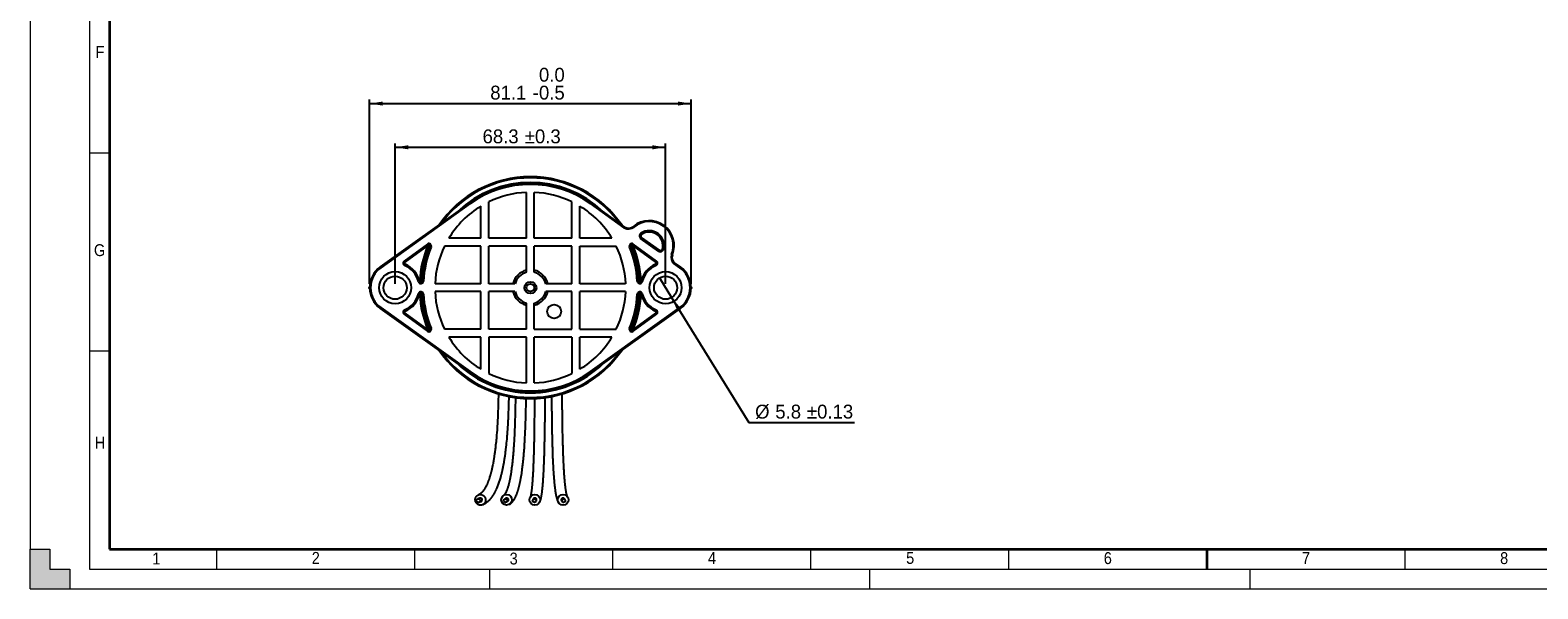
# Paper-space layout 'Sheet1' of a CAD drawing. Header units: millimetres. Extents: x 0 to 756, y -181 to 613.
# Tile 1 of 22: x 0 to 381, y 0 to 141. Entities that reach past the tile are written whole.
import ezdxf

# ---------------------------------------------------------------- set-up
doc = ezdxf.new("R2010")
doc.units = ezdxf.units.MM
doc.header["$PDSIZE"] = -1
doc.linetypes.add('HIDDEN', pattern=[1.905, 1.27, -0.635])
doc.layers.add('DIMENSION', color=6, linetype='Continuous')
doc.styles.add('SLDTEXTSTYLE0', font='GOTHIC.TTF', dxfattribs={"width": 0.913})
doc.styles.add('SLDTEXTSTYLE6', font='<Japanese Only Translation>')
doc.dimstyles.new('SLDDIMSTYLE7', dxfattribs={"dimtxt": 3.5, "dimasz": 3.302, "dimexe": 0, "dimexo": 0.0625, "dimgap": 0.875, "dimtad": 1, "dimdec": 1, "dimrnd": 1e-09, "dimzin": 12, "dimdsep": 46, "dimtxsty": 'SLDTEXTSTYLE6', "dimsah": 1, "dimcen": 0.09, "dimadec": 0, "dimazin": 3, "dimtol": 1, "dimtm": 0.5, "dimtfac": 1, "dimtdec": 1, "dimtofl": 0, "dimtmove": 0, "dimatfit": 3, "dimfxl": 0, "dimfrac": 2, "dimtolj": 1, "dimtzin": 0, "dimarcsym": 0})
doc.dimstyles.new('SLDDIMSTYLE8', dxfattribs={"dimtxt": 3.5, "dimasz": 3.302, "dimexe": 0, "dimexo": 0.0625, "dimgap": 0.875, "dimtad": 1, "dimdec": 1, "dimrnd": 1e-09, "dimzin": 12, "dimdsep": 46, "dimtxsty": 'SLDTEXTSTYLE6', "dimsah": 1, "dimcen": 0.09, "dimadec": 0, "dimazin": 3, "dimtol": 1, "dimtp": 0.3, "dimtm": 0.3, "dimtfac": 1, "dimtdec": 1, "dimtofl": 0, "dimtmove": 0, "dimatfit": 3, "dimfxl": 0, "dimfrac": 2, "dimtolj": 1, "dimarcsym": 0})
doc.dimstyles.new('SLDDIMSTYLE9', dxfattribs={"dimtxt": 3.5, "dimasz": 3.302, "dimexe": 0, "dimexo": 0.0625, "dimgap": 0.875, "dimtad": 0, "dimtih": 1, "dimtoh": 1, "dimdec": 1, "dimrnd": 1e-09, "dimzin": 12, "dimdsep": 46, "dimtxsty": 'SLDTEXTSTYLE6', "dimblk1": 'NONE', "dimsah": 1, "dimcen": 0, "dimadec": 0, "dimazin": 3, "dimtol": 1, "dimtp": 0.13, "dimtm": 0.13, "dimtfac": 1, "dimtmove": 0, "dimatfit": 3, "dimldrblk": 'NONE', "dimfxl": 0, "dimfrac": 2, "dimtolj": 1, "dimarcsym": 0})

# ---------------------------------------------------------------- blocks, each defined once
blk = doc.blocks.new('_D_5')
at = {"layer": 'DIMENSION', "color": 7}
for p, q in [((85.7, 77.04), (85.7, 123.52)), ((85.7, 122.52), (166.83, 122.52)), ((166.83, 77.04), (166.83, 123.52))]:
    blk.add_line(p, q, dxfattribs=at)
for points in [[(85.7, 122.52), (89, 122.01), (89, 123.03)], [(166.83, 122.52), (163.53, 123.03), (163.53, 122.01)]]:
    blk.add_solid(points, dxfattribs=at)
at = {"layer": 'DIMENSION', "color": 7, "char_height": 3.5, "attachment_point": 1, "style": 'SLDTEXTSTYLE6'}
for s, insert in [('0.0', (128.44, 131.55)), ('81.1', (116.15, 127.04)), ('0.5', (128.44, 127.03)), ('-', (126.84, 127.03))]:
    blk.add_mtext(s, dxfattribs=dict(at, insert=insert))
blk = doc.blocks.new('_D_6')
at = {"layer": 'DIMENSION', "color": 7}
for p, q in [((92.13, 77.04), (92.13, 112.48)), ((92.13, 111.48), (160.41, 111.48)), ((160.41, 77.04), (160.41, 112.48))]:
    blk.add_line(p, q, dxfattribs=at)
for points in [[(92.13, 111.48), (95.43, 110.97), (95.43, 111.99)], [(160.41, 111.48), (157.1, 111.99), (157.1, 110.97)]]:
    blk.add_solid(points, dxfattribs=at)
at = {"layer": 'DIMENSION', "color": 7, "char_height": 3.5, "attachment_point": 1, "style": 'SLDTEXTSTYLE6'}
for s, insert in [('68.3', (114.2, 115.99)), (' ±0.3', (123.56, 115.99))]:
    blk.add_mtext(s, dxfattribs=dict(at, insert=insert))
blk = doc.blocks.new('_D_7')
at = {"layer": 'DIMENSION', "color": 7}
for p, q in [((158.87, 78.53), (161.94, 73.56)), ((161.94, 73.56), (181.41, 41.98)), ((181.41, 41.98), (208.12, 41.98))]:
    blk.add_line(p, q, dxfattribs=at)
blk.add_solid([(161.94, 73.56), (163.24, 70.48), (164.1, 71.01)], dxfattribs=at)
at = {"layer": 'DIMENSION', "color": 7, "char_height": 3.5, "attachment_point": 1, "style": 'SLDTEXTSTYLE6'}
for s, insert in [('%%c', (183, 46.49)), ('5.8', (188.1, 46.5)), (' ±0.13', (194.78, 46.5))]:
    blk.add_mtext(s, dxfattribs=dict(at, insert=insert))
blk = doc.blocks.new('_None')

psp = doc.layouts.new('Sheet1')

# ---------------------------------------------------------------- hatches: boundary and pattern name
at = {"linetype": 'Continuous'}
psp.add_hatch(color=7, dxfattribs=at).paths.add_polyline_path([(0, 0), (10, 0), (10, 5), (5, 5), (5, 10), (0, 10)], flags=0)

# ---------------------------------------------------------------- linework, layer by layer
at = {"color": 7, "linetype": 'Continuous', "lineweight": 18}
for p, q in [((15, 415), (15, 5)), ((0, 410), (0, 10)), ((20, 110), (15, 110)), ((20, 60), (15, 60)), ((0, 0), (0, 10)), ((0, 10), (5, 10)), ((5, 10), (5, 5)), ((47, 10), (47, 5)), ((97, 10), (97, 5)), ((147, 10), (147, 5)), ((197, 10), (197, 5)), ((247, 10), (247, 5)), ((347, 10), (347, 5)), ((5, 5), (10, 5)), ((10, 5), (10, 0)), ((15, 5), (589, 5)), ((116, 0), (116, 5)), ((212, 0), (212, 5)), ((308, 0), (308, 5)), ((0, 0), (10, 0)), ((10, 0), (584, 0))]:
    psp.add_line(p, q, dxfattribs=at)
at = {"color": 7, "linetype": 'Continuous', "lineweight": 35}
for p, q in [((20, 410), (20, 10)), ((20, 10), (584, 10)), ((297, 10), (297, 5))]:
    psp.add_line(p, q, dxfattribs=at)
at = {"color": 7, "linetype": 'Continuous', "lineweight": 25}
for p, q in [((125.27, 88.54), (125.27, 100.1)), ((127.27, 88.54), (127.27, 100.1)), ((110.97, 97.43), (88.39, 81.27)), ((111.1, 97.25), (88.52, 81.09)), ((110.97, 97.43), (111.1, 97.25)), ((113.77, 88.54), (113.77, 96.63)), ((115.77, 88.54), (115.77, 97.71)), ((136.77, 88.54), (136.77, 97.71)), ((138.77, 88.54), (138.77, 96.63)), ((141.56, 97.43), (141.43, 97.25)), ((149.98, 91.13), (141.43, 97.25)), ((150.1, 91.32), (141.56, 97.43)), ((113.77, 88.54), (105.69, 88.54)), ((125.27, 88.54), (115.77, 88.54)), ((136.77, 88.54), (127.27, 88.54)), ((146.85, 88.54), (138.77, 88.54)), ((158.67, 85.19), (154.1, 88.46)), ((154.34, 89.5), (154.15, 89.78)), ((158.83, 85.48), (154.3, 88.72)), ((100.27, 87.06), (94.38, 82.74)), ((100.47, 86.79), (94.58, 82.47)), ((100.47, 86.79), (100.27, 87.06)), ((100.93, 86.43), (101.24, 86.31)), ((113.77, 86.54), (104.6, 86.54)), ((113.77, 77.04), (113.77, 86.54)), ((125.27, 86.54), (115.77, 86.54)), ((115.77, 77.04), (115.77, 86.54)), ((125.27, 79.92), (125.27, 86.54)), ((136.77, 86.54), (127.27, 86.54)), ((127.27, 79.92), (127.27, 86.54)), ((136.77, 77.04), (136.77, 86.54)), ((138.77, 86.54), (147.93, 86.54)), ((138.77, 77.04), (138.77, 86.54)), ((151.6, 86.43), (151.29, 86.31)), ((152.06, 86.79), (152.26, 87.06)), ((157.95, 82.47), (152.06, 86.79)), ((158.15, 82.74), (152.26, 87.06)), ((162.13, 84.3), (161.92, 84.38)), ((88.39, 81.27), (88.52, 81.09)), ((94.58, 82.47), (94.38, 82.74)), ((94.64, 81.95), (94.51, 81.64)), ((157.89, 81.95), (158.02, 81.64)), ((157.95, 82.47), (158.15, 82.74)), ((164.02, 81.09), (162.52, 82.16)), ((164.14, 81.27), (162.66, 82.34)), ((164.14, 81.27), (164.02, 81.09)), ((98.34, 77.66), (98.02, 77.57)), ((98.93, 77.71), (99.26, 77.69)), ((113.77, 77.04), (102.21, 77.04)), ((122.39, 77.04), (115.77, 77.04)), ((136.77, 77.04), (130.14, 77.04)), ((150.32, 77.04), (138.77, 77.04)), ((153.6, 77.71), (153.27, 77.69)), ((154.19, 77.66), (154.51, 77.57)), ((98.34, 74.43), (98.02, 74.52)), ((98.93, 74.38), (99.26, 74.4)), ((113.77, 75.04), (102.21, 75.04)), ((113.77, 65.54), (113.77, 75.04)), ((122.39, 75.04), (115.77, 75.04)), ((115.77, 65.54), (115.77, 75.04)), ((136.77, 75.04), (130.14, 75.04)), ((136.77, 65.54), (136.77, 75.04)), ((150.32, 75.04), (138.77, 75.04)), ((138.77, 65.54), (138.77, 75.04)), ((153.6, 74.38), (153.27, 74.4)), ((154.19, 74.43), (154.51, 74.52)), ((88.39, 70.82), (88.52, 71)), ((88.39, 70.82), (110.97, 54.66)), ((88.52, 71), (111.1, 54.84)), ((94.58, 69.62), (94.38, 69.35)), ((94.38, 69.35), (100.27, 65.03)), ((94.64, 70.14), (94.51, 70.45)), ((94.58, 69.62), (100.47, 65.3)), ((125.27, 65.54), (125.27, 72.17)), ((127.27, 65.54), (127.27, 72.17)), ((141.43, 54.84), (164.02, 71)), ((141.56, 54.66), (164.14, 70.82)), ((152.06, 65.3), (157.95, 69.62)), ((152.26, 65.03), (158.15, 69.35)), ((157.89, 70.14), (158.02, 70.45)), ((157.95, 69.62), (158.15, 69.35)), ((164.14, 70.82), (164.02, 71)), ((100.47, 65.3), (100.27, 65.03)), ((100.93, 65.66), (101.24, 65.78)), ((113.77, 65.54), (104.6, 65.54)), ((125.27, 65.54), (115.77, 65.54)), ((127.27, 65.54), (136.77, 65.54)), ((138.77, 65.54), (147.93, 65.54)), ((151.6, 65.66), (151.29, 65.78)), ((152.06, 65.3), (152.26, 65.03)), ((113.77, 63.54), (105.69, 63.54)), ((113.77, 55.46), (113.77, 63.54)), ((125.27, 63.54), (115.77, 63.54)), ((115.77, 63.54), (115.77, 54.38)), ((125.27, 51.99), (125.27, 63.54)), ((136.77, 63.54), (127.27, 63.54)), ((127.27, 51.99), (127.27, 63.54)), ((136.77, 63.54), (136.77, 54.38)), ((146.85, 63.54), (138.77, 63.54)), ((138.77, 55.46), (138.77, 63.54)), ((110.97, 54.66), (111.1, 54.84)), ((141.56, 54.66), (141.43, 54.84)), ((113.5, 22.9), (112.97, 22.7)), ((120.06, 22.86), (119.74, 22.65)), ((113.3, 21.86), (113.83, 22.06)), ((120.23, 21.9), (120.55, 22.11)), ((127.02, 22.7), (126.91, 22.49)), ((127.7, 22.06), (127.81, 22.27)), ((134.14, 22.23), (134.28, 22.03)), ((135.03, 22.53), (134.89, 22.73))]:
    psp.add_line(p, q, dxfattribs=at)
at = {"color": 7, "linetype": 'Continuous', "lineweight": 25, "flags": 128}
for points in [[(152.28, 91.52), (152.32, 91.47), (152.42, 91.35)], [(150.1, 91.32), (150.06, 91.26), (149.98, 91.13)], [(162.66, 82.34), (162.62, 82.29), (162.52, 82.16)], [(118.2, 49.23), (118.2, 49.05), (118.19, 48.51), (118.18, 48), (118.17, 47.5), (118.16, 47.03), (118.15, 46.48), (118.14, 45.95), (118.12, 45.45), (118.1, 44.97), (118.09, 44.51), (118.07, 44.07), (118.04, 43.3), (118, 42.53), (117.96, 41.75), (117.91, 40.97), (117.86, 40.19), (117.8, 39.4), (117.76, 38.91), (117.72, 38.43), (117.68, 37.97), (117.64, 37.52), (117.6, 37.09), (117.56, 36.68), (117.51, 36.29), (117.47, 35.95), (117.44, 35.62), (117.4, 35.31), (117.36, 35.01), (117.32, 34.71), (117.28, 34.41), (117.25, 34.16), (117.21, 33.89), (117.17, 33.62), (117.13, 33.35), (117.11, 33.25), (117.1, 33.16), (117.09, 33.09), (117.08, 33.02), (117.07, 32.97), (117.06, 32.93), (117.05, 32.89), (117.04, 32.83), (117.03, 32.75), (117.01, 32.66), (117, 32.54), (116.97, 32.41), (116.95, 32.27), (116.93, 32.14), (116.9, 32.01), (116.84, 31.67), (116.78, 31.35), (116.74, 31.17), (116.7, 30.98), (116.66, 30.79), (116.61, 30.58), (116.57, 30.36), (116.51, 30.14), (116.48, 30), (116.45, 29.86), (116.42, 29.72), (116.39, 29.6), (116.36, 29.49), (116.33, 29.4), (116.31, 29.31), (116.29, 29.24), (116.27, 29.17), (116.26, 29.11), (116.24, 29.04), (116.22, 28.97), (116.19, 28.87), (116.16, 28.77), (116.13, 28.65), (116.06, 28.42), (115.99, 28.2), (115.92, 27.97), (115.88, 27.84), (115.84, 27.72), (115.8, 27.6), (115.76, 27.5), (115.73, 27.42), (115.71, 27.37), (115.7, 27.32), (115.68, 27.28), (115.66, 27.23), (115.64, 27.16), (115.6, 27.07), (115.57, 26.98), (115.53, 26.9), (115.5, 26.83), (115.48, 26.76), (115.45, 26.69), (115.42, 26.62), (115.39, 26.55), (115.33, 26.41), (115.27, 26.28), (115.21, 26.15), (115.14, 26.01), (115.11, 25.95), (115.08, 25.88), (115.04, 25.81), (115.01, 25.75), (114.97, 25.68), (114.93, 25.6), (114.89, 25.53), (114.86, 25.47), (114.83, 25.43), (114.8, 25.38), (114.78, 25.34), (114.75, 25.3), (114.72, 25.24), (114.68, 25.19), (114.65, 25.13), (114.61, 25.07), (114.57, 25.02), (114.54, 24.97), (114.51, 24.92), (114.47, 24.88), (114.44, 24.83), (114.41, 24.8), (114.39, 24.77), (114.38, 24.75), (114.36, 24.73), (114.34, 24.7), (114.3, 24.65), (114.26, 24.6), (114.22, 24.56), (114.19, 24.52), (114.15, 24.48), (114.12, 24.44), (114.08, 24.4), (114.06, 24.37), (114.03, 24.35), (114, 24.32), (113.98, 24.29), (113.96, 24.27), (113.94, 24.26), (113.93, 24.24), (113.91, 24.22), (113.85, 24.17), (113.8, 24.13), (113.76, 24.09), (113.71, 24.06), (113.66, 24.02), (113.64, 24.01), (113.62, 23.99), (113.61, 23.98), (113.59, 23.97), (113.57, 23.95), (113.55, 23.94), (113.52, 23.92), (113.5, 23.91), (113.49, 23.9), (113.47, 23.89), (113.45, 23.88), (113.44, 23.87), (113.42, 23.86), (113.4, 23.85), (113.39, 23.84), (113.38, 23.84), (113.37, 23.83), (113.36, 23.83), (113.35, 23.82), (113.33, 23.81), (113.32, 23.81), (113.3, 23.8), (113.28, 23.79), (113.26, 23.78), (113.25, 23.77), (113.24, 23.77), (113.22, 23.76), (113.21, 23.76), (113.19, 23.75), (113.17, 23.74)], [(114.15, 21.23), (114.22, 21.25), (114.27, 21.27), (114.31, 21.29), (114.34, 21.31), (114.37, 21.32), (114.4, 21.33), (114.44, 21.35), (114.47, 21.37), (114.51, 21.38), (114.56, 21.41), (114.59, 21.43), (114.62, 21.44), (114.65, 21.46), (114.67, 21.47), (114.69, 21.48), (114.71, 21.49), (114.74, 21.51), (114.78, 21.53), (114.81, 21.55), (114.88, 21.59), (114.94, 21.63), (115.02, 21.67), (115.09, 21.72), (115.15, 21.76), (115.21, 21.81), (115.27, 21.85), (115.38, 21.93), (115.49, 22.02), (115.58, 22.1), (115.69, 22.2), (115.79, 22.29), (115.9, 22.4), (116, 22.5), (116.08, 22.58), (116.15, 22.66), (116.23, 22.74), (116.29, 22.83), (116.36, 22.91), (116.43, 22.98), (116.49, 23.07), (116.56, 23.16), (116.62, 23.25), (116.69, 23.33), (116.73, 23.39), (116.76, 23.43), (116.79, 23.48), (116.83, 23.53), (116.86, 23.58), (116.9, 23.65), (116.95, 23.72), (117.01, 23.82), (117.06, 23.9), (117.12, 23.99), (117.16, 24.07), (117.21, 24.15), (117.26, 24.23), (117.3, 24.31), (117.34, 24.38), (117.37, 24.45), (117.41, 24.52), (117.45, 24.6), (117.5, 24.69), (117.54, 24.78), (117.59, 24.88), (117.64, 24.97), (117.68, 25.07), (117.73, 25.16), (117.76, 25.25), (117.79, 25.31), (117.82, 25.36), (117.84, 25.42), (117.87, 25.49), (117.98, 25.75), (118.07, 25.97), (118.16, 26.2), (118.25, 26.46), (118.34, 26.71), (118.41, 26.92), (118.49, 27.15), (118.57, 27.39), (118.65, 27.65), (118.79, 28.12), (118.81, 28.21), (118.83, 28.29), (118.85, 28.35), (118.86, 28.4), (118.87, 28.43), (118.88, 28.45), (118.89, 28.49), (118.9, 28.54), (118.92, 28.6), (118.94, 28.68), (118.96, 28.76), (118.99, 28.9), (119.03, 29.03), (119.06, 29.16), (119.09, 29.28), (119.13, 29.45), (119.16, 29.6), (119.2, 29.75), (119.23, 29.88), (119.26, 30.04), (119.3, 30.22), (119.34, 30.42), (119.39, 30.64), (119.43, 30.88), (119.47, 31.08), (119.51, 31.29), (119.55, 31.49), (119.58, 31.67), (119.62, 31.85), (119.64, 32.01), (119.67, 32.16), (119.69, 32.3), (119.71, 32.39), (119.72, 32.48), (119.73, 32.54), (119.74, 32.58), (119.74, 32.61), (119.75, 32.67), (119.77, 32.75), (119.78, 32.85), (119.8, 32.97), (119.82, 33.11), (119.85, 33.26), (119.87, 33.44), (119.92, 33.75), (119.96, 34.05), (120, 34.35), (120.03, 34.63), (120.08, 34.99), (120.12, 35.33), (120.16, 35.66), (120.19, 35.97), (120.23, 36.27), (120.26, 36.55), (120.28, 36.81), (120.33, 37.29), (120.38, 37.79), (120.42, 38.29), (120.45, 38.66), (120.48, 39.02), (120.51, 39.4), (120.54, 39.78), (120.56, 40.17), (120.59, 40.57), (120.61, 40.97), (120.64, 41.32), (120.66, 41.68), (120.68, 42.06), (120.7, 42.47), (120.72, 42.9), (120.74, 43.35), (120.76, 43.82), (120.78, 44.26), (120.79, 44.71), (120.81, 45.19), (120.83, 45.68), (120.84, 46.2), (120.85, 46.73), (120.87, 47.29), (120.88, 47.87), (120.89, 48.41), (120.89, 48.56)], [(122.5, 48.3), (122.5, 48.06), (122.49, 47.5), (122.48, 46.96), (122.47, 46.44), (122.47, 45.93), (122.46, 45.45), (122.45, 44.99), (122.44, 44.55), (122.43, 44.13), (122.42, 43.73), (122.41, 43.35), (122.39, 42.85), (122.38, 42.37), (122.36, 41.92), (122.35, 41.48), (122.33, 41.06), (122.32, 40.67), (122.3, 40.3), (122.29, 39.94), (122.27, 39.58), (122.26, 39.25), (122.24, 38.91), (122.23, 38.57), (122.21, 38.22), (122.19, 37.86), (122.17, 37.5), (122.15, 37.13), (122.12, 36.78), (122.1, 36.4), (122.07, 35.99), (122.04, 35.57), (122.01, 35.13), (121.98, 34.67), (121.96, 34.45), (121.94, 34.22), (121.92, 33.98), (121.9, 33.75), (121.88, 33.54), (121.86, 33.36), (121.85, 33.2), (121.84, 33.09), (121.83, 33), (121.82, 32.92), (121.82, 32.86), (121.81, 32.82), (121.81, 32.78), (121.8, 32.73), (121.79, 32.64), (121.78, 32.54), (121.77, 32.42), (121.76, 32.28), (121.74, 32.12), (121.72, 31.95), (121.7, 31.76), (121.68, 31.56), (121.65, 31.35), (121.6, 30.91), (121.55, 30.49), (121.49, 30.1), (121.44, 29.74), (121.39, 29.39), (121.34, 29.07), (121.3, 28.86), (121.27, 28.66), (121.24, 28.46), (121.2, 28.27), (121.17, 28.09), (121.14, 27.92), (121.11, 27.77), (121.09, 27.69), (121.08, 27.62), (121.06, 27.53), (121.04, 27.44), (121.02, 27.33), (121, 27.23), (120.97, 27.13), (120.95, 27.04), (120.93, 26.95), (120.91, 26.87), (120.9, 26.8), (120.88, 26.73), (120.87, 26.67), (120.85, 26.61), (120.84, 26.55), (120.82, 26.49), (120.81, 26.43), (120.79, 26.37), (120.75, 26.22), (120.71, 26.06), (120.66, 25.89), (120.61, 25.73), (120.56, 25.57), (120.52, 25.43), (120.48, 25.33), (120.45, 25.24), (120.42, 25.16), (120.39, 25.07), (120.36, 24.99), (120.33, 24.9), (120.31, 24.85), (120.28, 24.79), (120.26, 24.74), (120.24, 24.68), (120.22, 24.64), (120.2, 24.59), (120.18, 24.54), (120.16, 24.5), (120.14, 24.47), (120.13, 24.43), (120.11, 24.41), (120.1, 24.38), (120.09, 24.35), (120.07, 24.32), (120.06, 24.29), (120.04, 24.26), (120.02, 24.23), (120, 24.19), (119.98, 24.14), (119.95, 24.1), (119.93, 24.06), (119.92, 24.05), (119.91, 24.03), (119.9, 24.01), (119.89, 24), (119.88, 23.98), (119.87, 23.96), (119.85, 23.94), (119.84, 23.92), (119.82, 23.9), (119.81, 23.88), (119.8, 23.86), (119.79, 23.85), (119.78, 23.84), (119.77, 23.83), (119.76, 23.81), (119.75, 23.8), (119.74, 23.79), (119.73, 23.77), (119.71, 23.75), (119.7, 23.74), (119.69, 23.73), (119.68, 23.72), (119.67, 23.71), (119.66, 23.7), (119.65, 23.69), (119.64, 23.67), (119.63, 23.66), (119.62, 23.65), (119.61, 23.65), (119.6, 23.64), (119.6, 23.64), (119.59, 23.64), (119.59, 23.63), (119.59, 23.63), (119.58, 23.63), (119.58, 23.63), (119.58, 23.62), (119.57, 23.62), (119.57, 23.61)], [(121.04, 21.35), (121.09, 21.39), (121.14, 21.42), (121.18, 21.45), (121.21, 21.48), (121.24, 21.5), (121.3, 21.54), (121.35, 21.58), (121.43, 21.66), (121.51, 21.73), (121.54, 21.76), (121.57, 21.79), (121.61, 21.83), (121.65, 21.87), (121.69, 21.91), (121.72, 21.95), (121.75, 21.98), (121.78, 22.02), (121.81, 22.05), (121.83, 22.08), (121.85, 22.11), (121.88, 22.14), (121.91, 22.18), (121.94, 22.22), (121.98, 22.27), (122, 22.31), (122.03, 22.34), (122.05, 22.37), (122.07, 22.39), (122.09, 22.43), (122.11, 22.47), (122.15, 22.52), (122.19, 22.58), (122.21, 22.62), (122.24, 22.66), (122.26, 22.7), (122.29, 22.75), (122.32, 22.8), (122.38, 22.9), (122.44, 23.01), (122.5, 23.15), (122.57, 23.28), (122.63, 23.41), (122.68, 23.53), (122.73, 23.64), (122.76, 23.72), (122.8, 23.81), (122.84, 23.9), (122.87, 24), (122.91, 24.1), (122.94, 24.17), (122.96, 24.24), (122.98, 24.29), (123, 24.34), (123.01, 24.39), (123.03, 24.44), (123.06, 24.52), (123.09, 24.62), (123.13, 24.73), (123.16, 24.85), (123.19, 24.93), (123.21, 25.01), (123.24, 25.1), (123.27, 25.19), (123.29, 25.27), (123.31, 25.35), (123.33, 25.41), (123.34, 25.47), (123.36, 25.52), (123.37, 25.56), (123.38, 25.6), (123.39, 25.65), (123.41, 25.72), (123.43, 25.8), (123.46, 25.89), (123.48, 25.99), (123.5, 26.09), (123.52, 26.17), (123.54, 26.25), (123.56, 26.34), (123.58, 26.42), (123.6, 26.51), (123.62, 26.61), (123.65, 26.74), (123.68, 26.88), (123.7, 26.97), (123.71, 27.04), (123.73, 27.11), (123.74, 27.17), (123.75, 27.22), (123.76, 27.26), (123.76, 27.29), (123.77, 27.33), (123.79, 27.4), (123.8, 27.5), (123.82, 27.57), (123.84, 27.66), (123.85, 27.75), (123.87, 27.85), (123.89, 27.94), (123.96, 28.37), (124.03, 28.82), (124.08, 29.15), (124.14, 29.51), (124.19, 29.88), (124.24, 30.28), (124.29, 30.69), (124.32, 30.94), (124.35, 31.19), (124.38, 31.44), (124.41, 31.66), (124.42, 31.82), (124.44, 31.97), (124.45, 32.11), (124.47, 32.22), (124.47, 32.32), (124.48, 32.4), (124.49, 32.47), (124.5, 32.52), (124.5, 32.57), (124.51, 32.63), (124.51, 32.71), (124.52, 32.81), (124.53, 32.93), (124.55, 33.07), (124.56, 33.23), (124.58, 33.41), (124.6, 33.62), (124.62, 33.83), (124.63, 34.05), (124.65, 34.25), (124.69, 34.68), (124.72, 35.1), (124.75, 35.49), (124.78, 35.93), (124.8, 36.34), (124.83, 36.72), (124.85, 37.08), (124.87, 37.43), (124.89, 37.76), (124.91, 38.29), (124.94, 38.8), (124.96, 39.3), (124.98, 39.65), (124.99, 39.98), (125.01, 40.33), (125.02, 40.69), (125.04, 41.07), (125.05, 41.47), (125.07, 41.89), (125.08, 42.22), (125.09, 42.57), (125.1, 42.93), (125.11, 43.31), (125.12, 43.7), (125.13, 44.11), (125.14, 44.54), (125.15, 45), (125.16, 45.48), (125.17, 45.98), (125.17, 46.51), (125.18, 47.06), (125.19, 47.64), (125.19, 48.06)], [(127.31, 48.06), (127.31, 47.69), (127.3, 47.07), (127.3, 46.48), (127.3, 45.91), (127.29, 45.36), (127.29, 44.83), (127.29, 44.33), (127.28, 43.85), (127.28, 43.39), (127.27, 42.96), (127.27, 42.55), (127.26, 42.09), (127.26, 41.67), (127.26, 41.27), (127.25, 40.9), (127.25, 40.54), (127.24, 40.2), (127.23, 39.67), (127.22, 39.16), (127.22, 38.68), (127.21, 38.25), (127.2, 37.83), (127.19, 37.43), (127.19, 37.2), (127.18, 36.98), (127.18, 36.74), (127.17, 36.47), (127.17, 36.18), (127.16, 35.87), (127.15, 35.54), (127.14, 35.19), (127.14, 35.06), (127.13, 34.93), (127.13, 34.8), (127.13, 34.68), (127.12, 34.59), (127.12, 34.51), (127.12, 34.46), (127.12, 34.42), (127.12, 34.38), (127.12, 34.26), (127.11, 34.12), (127.11, 33.95), (127.1, 33.76), (127.09, 33.54), (127.08, 33.09), (127.06, 32.64), (127.05, 32.23), (127.03, 31.82), (127.02, 31.41), (127, 31), (126.99, 30.65), (126.97, 30.31), (126.95, 29.98), (126.94, 29.66), (126.92, 29.37), (126.91, 29.1), (126.89, 28.85), (126.88, 28.59), (126.86, 28.35), (126.85, 28.13), (126.84, 27.93), (126.83, 27.75), (126.82, 27.65), (126.81, 27.53), (126.8, 27.41), (126.79, 27.28), (126.78, 27.14), (126.77, 26.99), (126.76, 26.84), (126.75, 26.68), (126.73, 26.52), (126.72, 26.35), (126.7, 26.18), (126.69, 26.05), (126.68, 25.92), (126.67, 25.79), (126.66, 25.68), (126.64, 25.57), (126.64, 25.48), (126.63, 25.41), (126.62, 25.35), (126.62, 25.31), (126.61, 25.27), (126.61, 25.24), (126.61, 25.22), (126.6, 25.2), (126.6, 25.17), (126.6, 25.13), (126.59, 25.09), (126.59, 25.04), (126.58, 24.98), (126.57, 24.91), (126.56, 24.85), (126.54, 24.7), (126.53, 24.57), (126.51, 24.46), (126.5, 24.37), (126.48, 24.27), (126.47, 24.18), (126.46, 24.11), (126.44, 24.04), (126.43, 23.97), (126.42, 23.92), (126.41, 23.87), (126.41, 23.83), (126.4, 23.78), (126.39, 23.74), (126.38, 23.69), (126.37, 23.63), (126.35, 23.57), (126.34, 23.51), (126.33, 23.45), (126.31, 23.4), (126.31, 23.38), (126.3, 23.35), (126.3, 23.33), (126.29, 23.32), (126.29, 23.31), (126.28, 23.29), (126.28, 23.28), (126.28, 23.27), (126.27, 23.25), (126.27, 23.24), (126.26, 23.23), (126.26, 23.21), (126.26, 23.2), (126.25, 23.2), (126.25, 23.19), (126.25, 23.18), (126.25, 23.17), (126.24, 23.16), (126.24, 23.15), (126.24, 23.15), (126.23, 23.14), (126.23, 23.13), (126.23, 23.13), (126.23, 23.13), (126.23, 23.13), (126.23, 23.13), (126.23, 23.13), (126.23, 23.12), (126.23, 23.12), (126.23, 23.12), (126.23, 23.12)], [(128.6, 21.84), (128.63, 21.89), (128.65, 21.93), (128.67, 21.96), (128.68, 22), (128.69, 22.03), (128.7, 22.05), (128.71, 22.07), (128.72, 22.08), (128.72, 22.09), (128.73, 22.11), (128.73, 22.12), (128.74, 22.15), (128.76, 22.18), (128.77, 22.22), (128.78, 22.25), (128.79, 22.28), (128.8, 22.3), (128.81, 22.32), (128.81, 22.34), (128.82, 22.36), (128.83, 22.38), (128.84, 22.41), (128.85, 22.44), (128.86, 22.47), (128.87, 22.5), (128.87, 22.52), (128.88, 22.55), (128.89, 22.57), (128.89, 22.6), (128.9, 22.63), (128.91, 22.67), (128.92, 22.7), (128.93, 22.75), (128.94, 22.79), (128.96, 22.84), (128.97, 22.9), (128.98, 22.96), (129, 23.02), (129.01, 23.07), (129.02, 23.13), (129.03, 23.19), (129.04, 23.24), (129.05, 23.29), (129.06, 23.34), (129.07, 23.39), (129.08, 23.45), (129.09, 23.51), (129.11, 23.59), (129.12, 23.67), (129.13, 23.75), (129.15, 23.84), (129.16, 23.93), (129.18, 24.04), (129.19, 24.15), (129.21, 24.28), (129.23, 24.41), (129.24, 24.49), (129.25, 24.56), (129.26, 24.64), (129.27, 24.72), (129.27, 24.78), (129.28, 24.83), (129.28, 24.87), (129.29, 24.89), (129.29, 24.91), (129.29, 24.93), (129.29, 24.96), (129.3, 24.99), (129.3, 25.03), (129.31, 25.1), (129.32, 25.17), (129.33, 25.26), (129.34, 25.37), (129.35, 25.47), (129.36, 25.58), (129.37, 25.7), (129.38, 25.82), (129.39, 25.94), (129.4, 26.05), (129.41, 26.16), (129.42, 26.27), (129.44, 26.46), (129.45, 26.64), (129.47, 26.82), (129.48, 26.98), (129.49, 27.13), (129.5, 27.27), (129.51, 27.39), (129.52, 27.51), (129.53, 27.7), (129.54, 27.92), (129.56, 28.15), (129.57, 28.41), (129.59, 28.69), (129.61, 28.99), (129.62, 29.3), (129.64, 29.64), (129.66, 29.99), (129.68, 30.38), (129.69, 30.76), (129.71, 31.21), (129.73, 31.67), (129.75, 32.12), (129.76, 32.57), (129.78, 33.01), (129.79, 33.44), (129.8, 33.63), (129.8, 33.8), (129.81, 33.95), (129.81, 34.08), (129.81, 34.2), (129.82, 34.29), (129.82, 34.34), (129.82, 34.38), (129.82, 34.44), (129.82, 34.51), (129.83, 34.61), (129.83, 34.7), (129.83, 34.8), (129.83, 34.91), (129.84, 35.02), (129.84, 35.12), (129.85, 35.49), (129.86, 35.83), (129.87, 36.14), (129.87, 36.44), (129.88, 36.65), (129.88, 36.84), (129.88, 37.02), (129.89, 37.2), (129.9, 37.64), (129.91, 38.09), (129.91, 38.57), (129.92, 39.1), (129.93, 39.66), (129.94, 40.24), (129.95, 40.84), (129.95, 41.17), (129.96, 41.53), (129.96, 41.91), (129.97, 42.31), (129.97, 42.73), (129.98, 43.18), (129.98, 43.58), (129.98, 44), (129.99, 44.44), (129.99, 44.9), (129.99, 45.38), (130, 45.87), (130, 46.38), (130, 46.91), (130.01, 47.46), (130.01, 48.04), (130.01, 48.3)], [(131.62, 48.56), (131.62, 48.51), (131.62, 48), (131.63, 47.46), (131.63, 46.94), (131.63, 46.45), (131.64, 45.98), (131.64, 45.54), (131.64, 45.11), (131.65, 44.71), (131.65, 44.33), (131.66, 43.97), (131.66, 43.63), (131.66, 43.32), (131.67, 43.03), (131.67, 42.75), (131.67, 42.49), (131.68, 42.19), (131.68, 41.92), (131.68, 41.67), (131.69, 41.42), (131.69, 41), (131.7, 40.56), (131.71, 40.15), (131.72, 39.71), (131.73, 39.26), (131.74, 38.8), (131.75, 38.36), (131.76, 37.92), (131.77, 37.48), (131.78, 37.06), (131.79, 36.66), (131.8, 36.28), (131.81, 35.92), (131.82, 35.66), (131.82, 35.42), (131.83, 35.19), (131.84, 34.97), (131.85, 34.73), (131.85, 34.47), (131.86, 34.2), (131.88, 33.87), (131.89, 33.52), (131.9, 33.15), (131.92, 32.76), (131.94, 32.36), (131.96, 31.95), (131.98, 31.55), (131.99, 31.19), (132.01, 30.84), (132.03, 30.52), (132.05, 30.22), (132.06, 29.94), (132.08, 29.67), (132.09, 29.43), (132.11, 29.2), (132.12, 29.03), (132.13, 28.87), (132.14, 28.69), (132.16, 28.51), (132.17, 28.31), (132.19, 28.11), (132.2, 27.89), (132.22, 27.67), (132.24, 27.5), (132.25, 27.32), (132.27, 27.15), (132.28, 26.99), (132.29, 26.87), (132.3, 26.75), (132.31, 26.65), (132.32, 26.56), (132.33, 26.48), (132.34, 26.41), (132.34, 26.34), (132.35, 26.25), (132.36, 26.14), (132.38, 26.03), (132.39, 25.91), (132.41, 25.77), (132.42, 25.65), (132.44, 25.52), (132.45, 25.38), (132.47, 25.25), (132.49, 25.13), (132.5, 25.02), (132.52, 24.9), (132.53, 24.78), (132.55, 24.68), (132.56, 24.59), (132.59, 24.43), (132.61, 24.29), (132.63, 24.16), (132.65, 24.03), (132.67, 23.96), (132.68, 23.89), (132.69, 23.81), (132.71, 23.73), (132.73, 23.64), (132.74, 23.56), (132.76, 23.48), (132.78, 23.4), (132.8, 23.32), (132.82, 23.23), (132.84, 23.14), (132.86, 23.05), (132.88, 22.97), (132.91, 22.89), (132.93, 22.82), (132.95, 22.72), (132.98, 22.63), (133.01, 22.55), (133.04, 22.46), (133.05, 22.43), (133.06, 22.4), (133.07, 22.38), (133.08, 22.35), (133.09, 22.32), (133.1, 22.3), (133.11, 22.28), (133.12, 22.25), (133.14, 22.22), (133.15, 22.18), (133.17, 22.13), (133.19, 22.1), (133.2, 22.08), (133.21, 22.05), (133.22, 22.03), (133.23, 22.01), (133.25, 21.99), (133.26, 21.96), (133.27, 21.93), (133.29, 21.9), (133.31, 21.86), (133.34, 21.82), (133.36, 21.78), (133.39, 21.73)], [(135.64, 23.23), (135.64, 23.23), (135.64, 23.23), (135.64, 23.23), (135.64, 23.23), (135.64, 23.24), (135.64, 23.24), (135.64, 23.24), (135.63, 23.25), (135.63, 23.26), (135.62, 23.27), (135.62, 23.28), (135.62, 23.29), (135.61, 23.3), (135.61, 23.31), (135.6, 23.31), (135.6, 23.33), (135.59, 23.36), (135.58, 23.39), (135.56, 23.43), (135.55, 23.48), (135.53, 23.53), (135.52, 23.58), (135.5, 23.64), (135.48, 23.7), (135.47, 23.76), (135.45, 23.83), (135.44, 23.89), (135.42, 23.95), (135.41, 24.01), (135.4, 24.07), (135.38, 24.13), (135.37, 24.2), (135.35, 24.28), (135.34, 24.35), (135.33, 24.42), (135.31, 24.5), (135.3, 24.58), (135.28, 24.66), (135.27, 24.75), (135.26, 24.84), (135.24, 24.93), (135.22, 25.04), (135.21, 25.14), (135.19, 25.24), (135.18, 25.36), (135.16, 25.49), (135.14, 25.64), (135.12, 25.8), (135.1, 25.94), (135.09, 26.08), (135.07, 26.21), (135.06, 26.33), (135.05, 26.44), (135.04, 26.52), (135.03, 26.59), (135.03, 26.66), (135.02, 26.72), (135.01, 26.78), (135.01, 26.86), (135, 26.95), (134.99, 27.06), (134.97, 27.19), (134.96, 27.33), (134.95, 27.48), (134.93, 27.64), (134.92, 27.8), (134.91, 27.96), (134.89, 28.11), (134.88, 28.26), (134.87, 28.41), (134.86, 28.6), (134.84, 28.79), (134.83, 28.96), (134.82, 29.13), (134.81, 29.32), (134.79, 29.52), (134.78, 29.74), (134.77, 29.97), (134.75, 30.22), (134.73, 30.49), (134.72, 30.8), (134.7, 31.12), (134.68, 31.48), (134.66, 31.85), (134.65, 32.24), (134.63, 32.63), (134.61, 33), (134.6, 33.36), (134.58, 33.72), (134.57, 34.06), (134.56, 34.38), (134.55, 34.68), (134.54, 34.97), (134.53, 35.23), (134.52, 35.49), (134.51, 35.77), (134.51, 36.07), (134.5, 36.38), (134.49, 36.72), (134.48, 37.07), (134.47, 37.43), (134.46, 37.8), (134.45, 38.19), (134.44, 38.58), (134.43, 38.95), (134.42, 39.44), (134.41, 39.92), (134.41, 40.37), (134.4, 40.8), (134.39, 41.21), (134.39, 41.6), (134.38, 41.8), (134.38, 41.99), (134.38, 42.21), (134.37, 42.44), (134.37, 42.7), (134.37, 42.96), (134.36, 43.24), (134.36, 43.55), (134.36, 43.87), (134.35, 44.21), (134.35, 44.58), (134.35, 44.96), (134.34, 45.37), (134.34, 45.8), (134.34, 46.24), (134.33, 46.71), (134.33, 47.19), (134.33, 47.7), (134.32, 48.17), (134.32, 48.67), (134.32, 49.18), (134.32, 49.23)], [(113.62, 23.83), (113.72, 23.82), (113.82, 23.81), (113.91, 23.79), (114.01, 23.77), (114.1, 23.73), (114.19, 23.69), (114.28, 23.65), (114.36, 23.59), (114.44, 23.53), (114.52, 23.47), (114.59, 23.4), (114.66, 23.32), (114.72, 23.24), (114.77, 23.15), (114.82, 23.07), (114.86, 22.97), (114.89, 22.88), (114.92, 22.78), (114.94, 22.68), (114.96, 22.58), (114.96, 22.48), (114.96, 22.38), (114.95, 22.28), (114.94, 22.18), (114.92, 22.09), (114.89, 21.99), (114.85, 21.9), (114.81, 21.81), (114.76, 21.73), (114.7, 21.65), (114.64, 21.57), (114.57, 21.5), (114.5, 21.43), (114.42, 21.37), (114.34, 21.32), (114.26, 21.27), (114.17, 21.23), (114.08, 21.2), (113.99, 21.17), (113.89, 21.16), (113.79, 21.14), (113.7, 21.14), (113.6, 21.14), (113.5, 21.16), (113.41, 21.17), (113.31, 21.2), (113.22, 21.23), (113.13, 21.27), (113.04, 21.32), (112.96, 21.37), (112.88, 21.43), (112.8, 21.5), (112.73, 21.57), (112.67, 21.65), (112.6, 21.73), (112.55, 21.81), (112.5, 21.9), (112.46, 21.99), (112.43, 22.09), (112.4, 22.18), (112.38, 22.28), (112.36, 22.38), (112.36, 22.48), (112.36, 22.58), (112.37, 22.68), (112.38, 22.78), (112.41, 22.88), (112.43, 22.97), (112.47, 23.07), (112.51, 23.15), (112.56, 23.24), (112.62, 23.32), (112.68, 23.4), (112.75, 23.47), (112.82, 23.53), (112.9, 23.59), (112.98, 23.65), (113.06, 23.69), (113.15, 23.73), (113.24, 23.77), (113.34, 23.79), (113.43, 23.81), (113.53, 23.82), (113.62, 23.83)], [(113.13, 22.73), (113.18, 22.72), (113.24, 22.71), (113.29, 22.69), (113.34, 22.67), (113.39, 22.63), (113.44, 22.59), (113.47, 22.55), (113.51, 22.5), (113.53, 22.45), (113.55, 22.39), (113.57, 22.34), (113.57, 22.28), (113.57, 22.22), (113.56, 22.16), (113.54, 22.11), (113.52, 22.05), (113.49, 22.01), (113.45, 21.96), (113.41, 21.92), (113.37, 21.89), (113.31, 21.86), (113.26, 21.85), (113.21, 21.83), (113.15, 21.83), (113.09, 21.83), (113.04, 21.85), (112.98, 21.86), (112.93, 21.89), (112.88, 21.92), (112.84, 21.96), (112.8, 22.01), (112.77, 22.05), (112.74, 22.11), (112.72, 22.16), (112.71, 22.22), (112.7, 22.28), (112.71, 22.34), (112.72, 22.39), (112.73, 22.45), (112.76, 22.5), (112.79, 22.55), (112.82, 22.59), (112.86, 22.63), (112.91, 22.67), (112.96, 22.69), (113.01, 22.71), (113.07, 22.72), (113.13, 22.73)]]:
    psp.add_lwpolyline(points, dxfattribs=at)
at = {"color": 7, "linetype": 'Continuous', "lineweight": 25}
for centre, radius in [((92.13, 76.04), 4.05), ((92.13, 76.04), 4.05), ((160.41, 76.04), 4.05), ((160.41, 76.04), 4.05), ((92.13, 76.04), 2.92), ((126.27, 76.04), 1.51), ((126.27, 76.04), 1), ((160.41, 76.04), 2.92), ((132.27, 70.04), 1.75), ((120.28, 22.49), 1.34), ((127.41, 22.48), 1.35), ((134.53, 22.48), 1.35), ((119.98, 22.28), 0.445), ((127.3, 22.28), 0.449), ((134.66, 22.28), 0.449)]:
    psp.add_circle(centre, radius, dxfattribs=at)
for centre, radius, start, end in [((126.27, 76.04), 28, 34.2694, 145.7306), ((126.27, 76.04), 27.73, 90, 144.1381), ((126.27, 76.04), 27.73, 35.8619, 90), ((126.27, 76.04), 26.56, 46.2139, 133.7861), ((126.27, 76.04), 26.29, 54.4224, 125.5776), ((126.27, 76.04), 26.07, 54.4224, 125.5776), ((126.27, 76.04), 24.08, 92.3802, 115.8528), ((126.27, 76.04), 24.08, 64.1472, 87.6198), ((126.27, 76.04), 24.08, 121.2733, 148.7267), ((126.27, 76.04), 24.08, 31.2733, 58.7267), ((151.03, 93.09), 2.22, 241.8017, 308.5518), ((151.03, 93.09), 2, 242.2005, 308.5134), ((156.27, 86.64), 6.31, 338.2127, 129.2577), ((156.27, 86.64), 6.09, 338.2127, 129.2708), ((154.61, 89.1), 0.817, 124.0454, 231.787), ((190.81, 60.94), 45.88, 142.7259, 143.1413), ((154.61, 89.1), 0.485, 124.0454, 231.0003), ((156.27, 86.64), 3.79, 343.425, 124.0454), ((156.27, 86.64), 3.45, 344.3015, 124.0454), ((126.27, 76.04), 28, 157.5782, 176.5148), ((126.27, 76.04), 27.73, 157.0838, 177.1249), ((126.27, 76.04), 27.38, 157.7021, 176.5066), ((126.27, 76.04), 27.05, 157.7021, 176.5066), ((100.65, 86.55), 0.635, 337.7021, 126.2648), ((100.65, 86.55), 0.302, 337.7021, 126.2648), ((126.27, 76.04), 24.08, 154.1472, 177.6198), ((126.27, 76.04), 24.08, 2.3802, 25.8528), ((151.88, 86.55), 0.635, 53.7352, 202.2979), ((126.27, 76.04), 27.05, 3.4934, 22.2979), ((151.88, 86.55), 0.302, 53.7352, 202.2979), ((126.27, 76.04), 27.38, 3.4934, 22.2979), ((126.27, 76.04), 27.73, 2.8751, 22.9162), ((126.27, 76.04), 28, 3.4852, 22.4218), ((159.06, 86.11), 1, 247.0791, 326.7138), ((147.25, 91.61), 13.1, 330.659, 332.1245), ((159.06, 86.11), 0.667, 249.9304, 322.8345), ((165.12, 96.87), 12.46, 243.636, 245.1867), ((163.7, 83.67), 1.91, 158.2127, 232.1712), ((163.7, 83.67), 1.69, 158.2127, 232.0282), ((92.13, 76.04), 6.43, 125.5776, 234.4224), ((92.13, 76.04), 6.2, 125.5776, 234.4224), ((94.76, 82.23), 0.635, 126.2648, 246.9551), ((94.76, 82.23), 0.302, 126.2648, 246.9551), ((92.13, 76.04), 6.08, 14.5429, 66.9551), ((92.13, 76.04), 6.42, 14.5429, 66.9551), ((126.27, 76.04), 4.51, 102.8164, 167.1836), ((126.27, 76.04), 4.51, 12.8164, 77.1836), ((160.4, 76.04), 6.42, 113.0449, 165.4571), ((160.4, 76.04), 6.08, 113.0449, 165.4571), ((157.77, 82.23), 0.302, 293.0449, 53.7352), ((157.77, 82.23), 0.635, 293.0449, 53.7352), ((160.41, 76.04), 6.2, 305.5776, 54.4224), ((160.41, 76.04), 6.43, 305.5776, 54.4224), ((98.63, 77.73), 0.635, 194.5429, 356.5066), ((98.63, 77.73), 0.302, 194.5429, 356.5066), ((126.27, 76.04), 4, 104.4775, 165.5225), ((126.27, 76.04), 4, 14.4775, 75.5225), ((153.9, 77.73), 0.635, 183.4934, 345.4571), ((153.9, 77.73), 0.302, 183.4934, 345.4571), ((92.13, 76.04), 6.08, 293.0449, 345.4571), ((92.13, 76.04), 6.42, 293.0449, 345.4571), ((98.63, 74.36), 0.635, 3.4934, 165.4571), ((126.27, 76.04), 28, 183.4852, 202.4218), ((98.63, 74.36), 0.302, 3.4934, 165.4571), ((126.27, 76.04), 27.73, 182.8751, 202.9162), ((126.27, 76.04), 27.38, 183.4934, 202.2979), ((126.27, 76.04), 27.05, 183.4934, 202.2979), ((126.27, 76.04), 24.08, 182.3802, 205.8528), ((126.27, 76.04), 4.51, 192.8164, 257.1836), ((126.27, 76.04), 4, 194.4775, 255.5225), ((126.27, 76.04), 4, 284.4775, 345.5225), ((126.27, 76.04), 4.51, 282.8164, 347.1836), ((126.27, 76.04), 24.08, 334.1472, 357.6198), ((126.27, 76.04), 27.05, 337.7021, 356.5066), ((126.27, 76.04), 27.38, 337.7021, 356.5066), ((126.27, 76.04), 27.73, 337.0838, 357.1249), ((126.27, 76.04), 28, 337.5782, 356.5148), ((153.9, 74.36), 0.635, 14.5429, 176.5066), ((153.9, 74.36), 0.302, 14.5429, 176.5066), ((160.4, 76.04), 6.42, 194.5429, 246.9551), ((160.4, 76.04), 6.08, 194.5429, 246.9551), ((94.76, 69.86), 0.635, 113.0449, 233.7352), ((94.76, 69.86), 0.302, 113.0449, 233.7352), ((157.77, 69.86), 0.302, 306.2648, 66.9551), ((157.77, 69.86), 0.635, 306.2648, 66.9551), ((100.65, 65.54), 0.635, 233.7352, 22.2979), ((100.65, 65.54), 0.302, 233.7352, 22.2979), ((151.88, 65.54), 0.635, 157.7021, 306.2648), ((151.88, 65.54), 0.302, 157.7021, 306.2648), ((126.27, 76.04), 24.08, 211.2733, 238.7267), ((126.27, 76.04), 24.08, 301.2733, 328.7267), ((126.27, 76.04), 28, 214.2694, 270), ((126.27, 76.04), 27.73, 215.8619, 324.1381), ((126.27, 76.04), 28, 270, 325.7306), ((126.27, 76.04), 26.56, 226.2139, 270), ((126.27, 76.04), 26.29, 234.4224, 305.5776), ((126.27, 76.04), 26.07, 234.4224, 305.5776), ((126.27, 76.04), 24.08, 244.1472, 267.6198), ((126.27, 76.04), 26.56, 270, 313.7861), ((126.27, 76.04), 24.08, 272.3802, 295.8528), ((113.65, 22.51), 0.416, 89.9628, 111.4187), ((113.64, 22.48), 0.452, 293.5564, 89.487), ((120.29, 22.49), 0.436, 89.9451, 123.0142), ((120.29, 22.48), 0.451, 304.0364, 90.0367), ((127.41, 22.48), 0.446, 89.8945, 151.5981), ((127.41, 22.48), 0.45, 331.9895, 90.1932), ((134.52, 22.48), 0.45, 89.8053, 213.4065), ((134.52, 22.49), 0.446, 33.8449, 90.0977)]:
    psp.add_arc(centre, radius, start, end, dxfattribs=at)
at = {"layer": 'DIMENSION', "color": 7, "linetype": 'HIDDEN', "lineweight": 35}
for p in [(85.7, 76.04), (166.83, 76.04)]:
    psp.add_point(p, dxfattribs=at)

# ---------------------------------------------------------------- texts
at = {"color": 7, "linetype": 'Continuous', "lineweight": 0, "char_height": 3, "attachment_point": 2, "style": 'SLDTEXTSTYLE0'}
for s, insert in [('F', (17.63, 137.04)), ('G', (17.53, 87.01)), ('H', (17.63, 38.39)), ('1', (31.86, 9.15)), ('2', (72.11, 9.31)), ('3', (122.06, 9.15)), ('4', (172.13, 9.3)), ('5', (222.15, 9.3)), ('6', (272.04, 9.26)), ('7', (322.08, 9.3)), ('8', (372.09, 9.26))]:
    psp.add_mtext(s, dxfattribs=dict(at, insert=insert))

# ---------------------------------------------------------------- dimensions: what is measured, and where the dimension line sits
at = {"layer": 'DIMENSION', "color": 7}
for base, p1, p2, dimstyle, picture, middle in [((166.83, 122.52), (85.7, 76.04), (166.83, 76.04), 'SLDDIMSTYLE7', '_D_5', (125.64, 122.52)), ((160.41, 111.48), (92.13, 76.04), (160.41, 76.04), 'SLDDIMSTYLE8', '_D_6', (124.21, 111.48))]:
    dim = psp.add_linear_dim(base=base, p1=p1, p2=p2, angle=0, dimstyle=dimstyle, dxfattribs=at)
    dim.commit()
    dim.dimension.update_dxf_attribs({"geometry": picture, "text_midpoint": middle, "dimtype": 160})
dim = psp.add_diameter_dim_2p(p1=(158.87, 78.53), p2=(161.94, 73.56), dimstyle='SLDDIMSTYLE9', dxfattribs=at)
dim.commit()
dim.dimension.update_dxf_attribs({"geometry": '_D_7', "text_midpoint": (195.56, 44.67), "dimtype": 163})

doc.saveas('drawing.dxf')
